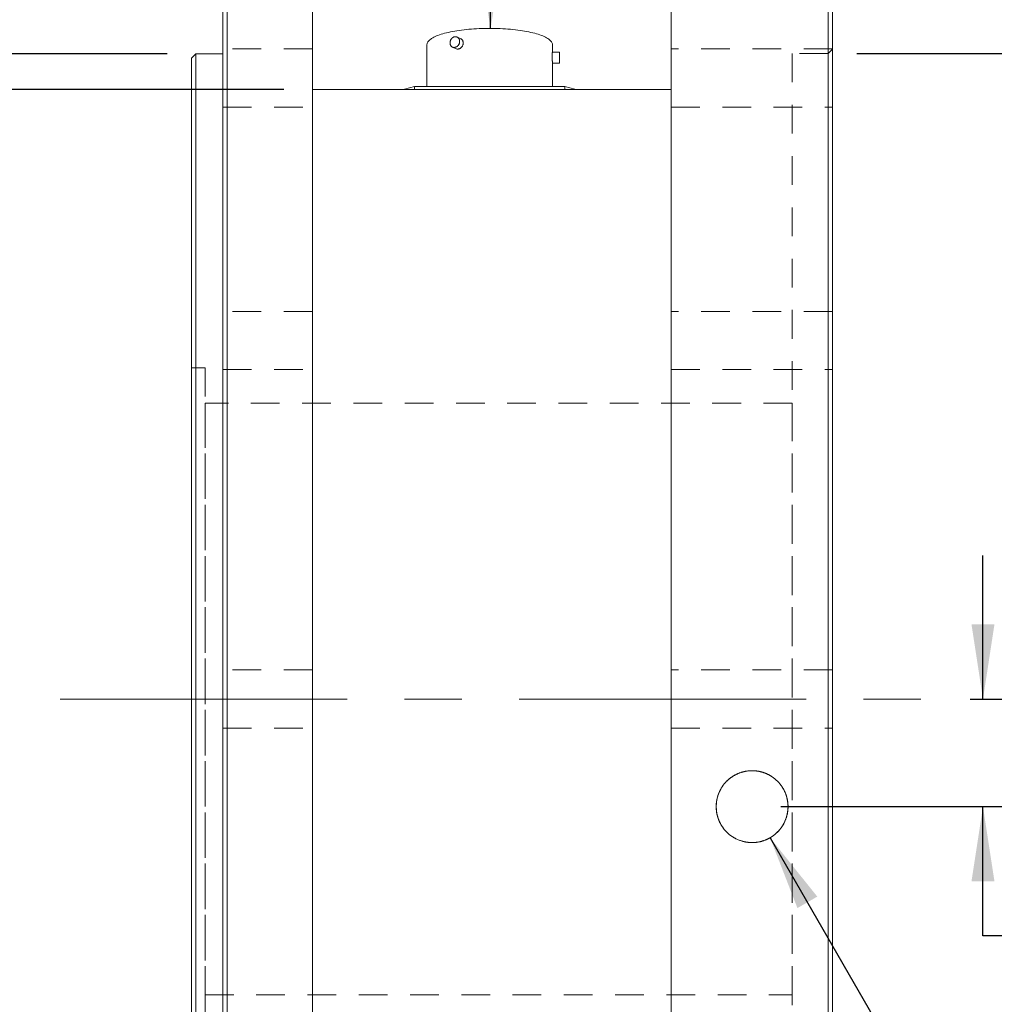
# Model space of a CAD drawing. Header units: millimetres. Extents: x 1.1 to 42.1, y 0.5 to 27.5.
# Tile 6 of 9: x 20.5 to 24.8, y 17.6 to 22. Entities that reach past the tile are written whole.
import ezdxf

# ---------------------------------------------------------------- set-up
doc = ezdxf.new("R2010")
doc.units = ezdxf.units.MM
doc.linetypes.add('CENTERX2', pattern=[2.032, 1.27, -0.254, 0.254, -0.254])
doc.linetypes.add('HIDDEN', pattern=[0.1905, 0.127, -0.0635])
doc.layers.add('FORMAT', color=7, linetype='Continuous')
doc.styles.add('SLDTEXTSTYLE5', font='TXT', dxfattribs={"width": 0.75})
doc.dimstyles.new('SLDDIMSTYLE10', dxfattribs={"dimtxt": 0.18, "dimasz": 0.3302, "dimexe": 0, "dimexo": 0.0625, "dimgap": 0, "dimtad": 0, "dimtih": 1, "dimtoh": 1, "dimdec": 0, "dimrnd": 1e-09, "dimzin": 0, "dimdsep": 46, "dimtxsty": 'Standard', "dimsah": 1, "dimcen": 0.09, "dimadec": 0, "dimazin": 0, "dimtfac": 0.3302, "dimtdec": 0, "dimtofl": 0, "dimtmove": 0, "dimatfit": 3, "dimfxl": 1, "dimfrac": 2, "dimtolj": 1, "dimtzin": 0, "dimarcsym": 0})
doc.dimstyles.new('SLDDIMSTYLE3', dxfattribs={"dimtxt": 0.3175, "dimasz": 0.3302, "dimexe": 0, "dimexo": 0.0625, "dimgap": 0.079375, "dimtad": 0, "dimtih": 1, "dimtoh": 1, "dimlfac": 4, "dimrnd": 1e-09, "dimzin": 12, "dimdsep": 46, "dimtxsty": 'SLDTEXTSTYLE5', "dimsah": 1, "dimcen": 0.09, "dimadec": 0, "dimazin": 3, "dimtfac": 1, "dimtofl": 0, "dimtmove": 0, "dimatfit": 3, "dimfxl": 1, "dimfrac": 2, "dimtolj": 1, "dimtzin": 12, "dimarcsym": 0})
doc.dimstyles.new('SLDDIMSTYLE4', dxfattribs={"dimtxt": 0.3175, "dimasz": 0.3302, "dimexe": 0, "dimexo": 0.0625, "dimgap": 0.079375, "dimtad": 0, "dimtih": 1, "dimtoh": 1, "dimlfac": 4, "dimrnd": 1e-09, "dimzin": 12, "dimdsep": 46, "dimtxsty": 'SLDTEXTSTYLE5', "dimsah": 1, "dimcen": 0.09, "dimadec": 0, "dimazin": 3, "dimtfac": 1, "dimtofl": 0, "dimtmove": 0, "dimatfit": 3, "dimfxl": 1, "dimfrac": 2, "dimtolj": 1, "dimtzin": 12, "dimarcsym": 0})
doc.dimstyles.new('SLDDIMSTYLE5', dxfattribs={"dimtxt": 0.3175, "dimasz": 0.3302, "dimexe": 0, "dimexo": 0.0625, "dimgap": 0.079375, "dimtad": 0, "dimtih": 1, "dimtoh": 1, "dimlfac": 4, "dimrnd": 1e-09, "dimzin": 12, "dimdsep": 46, "dimtxsty": 'SLDTEXTSTYLE5', "dimsah": 1, "dimcen": 0.09, "dimadec": 0, "dimazin": 3, "dimtfac": 1, "dimtmove": 0, "dimatfit": 0, "dimfxl": 1, "dimfrac": 2, "dimtolj": 1, "dimtzin": 12, "dimarcsym": 0})
doc.dimstyles.new('SLDDIMSTYLE6', dxfattribs={"dimtxt": 0.3175, "dimasz": 0.3302, "dimexe": 0, "dimexo": 0.0625, "dimgap": 0.079375, "dimtad": 0, "dimtih": 1, "dimtoh": 1, "dimdec": 4, "dimlfac": 4, "dimrnd": 1e-09, "dimzin": 4, "dimdsep": 46, "dimtxsty": 'SLDTEXTSTYLE5', "dimsah": 1, "dimcen": 0, "dimadec": 0, "dimazin": 1, "dimtfac": 1, "dimtofl": 0, "dimtmove": 0, "dimatfit": 3, "dimfxl": 1, "dimfrac": 2, "dimtolj": 1, "dimtzin": 12, "dimarcsym": 0})

# ---------------------------------------------------------------- blocks, each defined once
blk = doc.blocks.new('_D_3')
at = {"layer": 'FORMAT'}
for p, q in [((21.6713, 21.7001), (18.7449, 21.7001)), ((19.0624, 21.7001), (19.0624, 18.2711)), ((18.4805, 17.796), (18.3838, 17.796)), ((18.3838, 17.796), (18.3838, 17.292)), ((19.6443, 17.796), (19.741, 17.796)), ((19.741, 17.796), (19.741, 17.292)), ((18.3838, 17.292), (18.4805, 17.292)), ((19.741, 17.292), (19.6443, 17.292)), ((19.0624, 16.3026), (19.0624, 17.2275)), ((21.6713, 16.3026), (18.7449, 16.3026))]:
    blk.add_line(p, q, dxfattribs=at)
for points in [[(19.0624, 21.7001), (19.0116, 21.3699), (19.1132, 21.3699)], [(19.0624, 16.3026), (19.1132, 16.6328), (19.0116, 16.6328)]]:
    blk.add_solid(points, dxfattribs=at)
at = {"layer": 'FORMAT', "char_height": 0.3175, "attachment_point": 1, "style": 'SLDTEXTSTYLE5'}
for s, insert in [('%%c', (17.9598, 18.2698)), ('21.59cm', (18.4386, 18.2698)), ('8.50in', (18.4805, 17.7013))]:
    blk.add_mtext(s, dxfattribs=dict(at, insert=insert))
blk = doc.blocks.new('_D_4')
at = {"layer": 'FORMAT'}
for p, q in [((21.1545, 21.8582), (17.2795, 21.8582)), ((17.597, 21.8582), (17.597, 19.9546)), ((16.8979, 19.4796), (16.8011, 19.4796)), ((16.8011, 19.4796), (16.8011, 18.9755)), ((18.2962, 19.4796), (18.3929, 19.4796)), ((18.3929, 19.4796), (18.3929, 18.9755)), ((16.8011, 18.9755), (16.8979, 18.9755)), ((18.3929, 18.9755), (18.2962, 18.9755)), ((17.597, 16.1445), (17.597, 18.911)), ((21.1545, 16.1445), (17.2795, 16.1445))]:
    blk.add_line(p, q, dxfattribs=at)
for points in [[(17.597, 21.8582), (17.5462, 21.528), (17.6478, 21.528)], [(17.597, 16.1445), (17.6478, 16.4747), (17.5462, 16.4747)]]:
    blk.add_solid(points, dxfattribs=at)
at = {"layer": 'FORMAT', "char_height": 0.3175, "attachment_point": 1, "style": 'SLDTEXTSTYLE5'}
for s, insert in [('%%c', (16.4944, 19.9533)), ('22.85cm', (16.9732, 19.9533)), ('8.998in', (16.8979, 19.3848))]:
    blk.add_mtext(s, dxfattribs=dict(at, insert=insert))
blk = doc.blocks.new('_D_5')
at = {"layer": 'FORMAT'}
for p, q in [((21.2935, 22.4939), (15.6209, 22.4939)), ((15.9384, 22.4939), (15.9384, 21.5087)), ((15.2393, 21.0337), (15.1425, 21.0337)), ((15.1425, 21.0337), (15.1425, 20.5296)), ((16.6376, 21.0337), (16.7343, 21.0337)), ((16.7343, 21.0337), (16.7343, 20.5296)), ((15.1425, 20.5296), (15.2393, 20.5296)), ((16.7343, 20.5296), (16.6376, 20.5296)), ((15.9384, 15.5089), (15.9384, 20.4651)), ((21.2935, 15.5089), (15.6209, 15.5089))]:
    blk.add_line(p, q, dxfattribs=at)
for points in [[(15.9384, 22.4939), (15.8876, 22.1637), (15.9892, 22.1637)], [(15.9384, 15.5089), (15.9892, 15.8391), (15.8876, 15.8391)]]:
    blk.add_solid(points, dxfattribs=at)
at = {"layer": 'FORMAT', "char_height": 0.3175, "attachment_point": 1, "style": 'SLDTEXTSTYLE5'}
for s, insert in [('%%c', (14.8358, 21.5074)), ('27.94cm', (15.3146, 21.5074)), ('11.00in', (15.2393, 20.9389))]:
    blk.add_mtext(s, dxfattribs=dict(at, insert=insert))
blk = doc.blocks.new('_D_6')
at = {"layer": 'FORMAT'}
for p, q in [((24.2082, 21.8589), (29.1867, 21.8589)), ((28.8692, 21.8589), (28.8692, 20.9749)), ((28.1701, 20.4999), (28.0733, 20.4999)), ((28.0733, 20.4999), (28.0733, 19.9959)), ((29.5684, 20.4999), (29.6651, 20.4999)), ((29.6651, 20.4999), (29.6651, 19.9959)), ((28.0733, 19.9959), (28.1701, 19.9959)), ((29.6651, 19.9959), (29.5684, 19.9959)), ((28.8692, 16.1439), (28.8692, 19.4273)), ((24.2082, 16.1439), (29.1867, 16.1439))]:
    blk.add_line(p, q, dxfattribs=at)
for points in [[(28.8692, 21.8589), (28.8184, 21.5287), (28.92, 21.5287)], [(28.8692, 16.1439), (28.92, 16.4741), (28.8184, 16.4741)]]:
    blk.add_solid(points, dxfattribs=at)
at = {"layer": 'FORMAT', "char_height": 0.3175, "attachment_point": 1, "style": 'SLDTEXTSTYLE5'}
for s, insert in [('%%c', (27.7666, 20.9737)), ('22.86cm', (28.2454, 20.9737)), ('9.000in', (28.1701, 20.4051)), ('PILOT', (28.3244, 19.8366))]:
    blk.add_mtext(s, dxfattribs=dict(at, insert=insert))
blk = doc.blocks.new('_D_7')
at = {"layer": 'FORMAT'}
for p, q in [((24.7669, 19.0014), (24.7669, 19.6364)), ((24.7106, 19.0014), (25.0844, 19.0014)), ((23.8716, 18.5251), (25.0844, 18.5251)), ((24.7669, 17.9531), (24.7669, 18.5251)), ((25.4019, 17.9531), (24.7669, 17.9531))]:
    blk.add_line(p, q, dxfattribs=at)
for points in [[(24.7669, 19.0014), (24.8177, 19.3316), (24.7161, 19.3316)], [(24.7669, 18.5251), (24.7161, 18.1949), (24.8177, 18.1949)]]:
    blk.add_solid(points, dxfattribs=at)
at = {"layer": 'FORMAT', "insert": (25.4019, 18.1104), "char_height": 0.3175, "attachment_point": 1, "style": 'SLDTEXTSTYLE5'}
blk.add_mtext('1.91cm', dxfattribs=at)
blk = doc.blocks.new('SW_SYMBOL_HOLE_DEPTH')
at = {"layer": 'FORMAT', "color": 0}
for p, q in [((0, 87.5), (80, 87.5)), ((40, 87.5), (40, 7.5)), ((10, 55.5), (40, 7.5)), ((70, 55.5), (40, 7.5))]:
    blk.add_line(p, q, dxfattribs=at)
blk = doc.blocks.new('_D_8')
at = {"layer": 'FORMAT'}
for p, q in [((23.8242, 18.3874), (24.6514, 16.9545)), ((27.253, 17.5875), (27.1563, 17.5875)), ((27.1563, 17.5875), (27.1563, 17.0835)), ((28.4167, 17.5875), (28.5135, 17.5875)), ((28.5135, 17.5875), (28.5135, 17.0835)), ((27.1563, 17.0835), (27.253, 17.0835)), ((28.5135, 17.0835), (28.4167, 17.0835)), ((24.6514, 16.9545), (24.9716, 16.9545)), ((27.2278, 16.9545), (27.1311, 16.9545)), ((27.1311, 16.9545), (27.1311, 16.4505)), ((28.3915, 16.9545), (28.4883, 16.9545)), ((28.4883, 16.9545), (28.4883, 16.4505)), ((27.1311, 16.4505), (27.2278, 16.4505)), ((28.4883, 16.4505), (28.3915, 16.4505))]:
    blk.add_line(p, q, dxfattribs=at)
blk.add_solid([(23.8242, 18.3874), (23.9453, 18.076), (24.0332, 18.1268)], dxfattribs=at)
at = {"layer": 'FORMAT', "xscale": 0.0040555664, "yscale": 0.0040555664, "zscale": 0.0040555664}
blk.add_blockref('SW_SYMBOL_HOLE_DEPTH', (24.9716, 16.4896), dxfattribs=at)
at = {"layer": 'FORMAT', "char_height": 0.3175, "attachment_point": 1, "style": 'SLDTEXTSTYLE5'}
for s, insert in [('%%c', (24.9716, 17.4879)), ('1.27cm', (25.5695, 17.4928)), ('0.50in', (27.253, 17.4928)), ('1.48in', (27.2278, 16.8597)), ('3.75cm', (25.5443, 16.8597))]:
    blk.add_mtext(s, dxfattribs=dict(at, insert=insert))

msp = doc.modelspace()

# ---------------------------------------------------------------- linework, layer by layer
at = {"color": 7, "linetype": 'Continuous', "lineweight": 15}
for p, q in [((21.420517, 22.493873), (21.420517, 19.001373)), ((21.798342, 22.493873), (21.798342, 15.508873)), ((23.385842, 22.493873), (23.385842, 15.508873)), ((24.081167, 15.508873), (24.081167, 22.493873)), ((21.401467, 19.001373), (21.401467, 22.474823)), ((24.100217, 22.474823), (24.100217, 15.527923)), ((22.453779, 21.925153), (22.437906, 21.932269)), ((22.304754, 21.898899), (22.304754, 21.713149)), ((22.417892, 21.887661), (22.433765, 21.880545)), ((22.860379, 21.865077), (22.860379, 21.898899)), ((21.281452, 21.858238), (21.262402, 21.839188)), ((21.401467, 21.858238), (21.281452, 21.858238)), ((21.281452, 21.858238), (21.281452, 16.144508)), ((22.89205, 21.865077), (22.860303, 21.865077)), ((22.892129, 21.817015), (22.892129, 21.86424)), ((21.262402, 21.839188), (21.262402, 16.163558)), ((22.860379, 21.713149), (22.860379, 21.817095)), ((22.860379, 21.816183), (22.892049, 21.816183)), ((22.205377, 21.701645), (22.249827, 21.713149)), ((22.249827, 21.713149), (22.915307, 21.713149)), ((22.249827, 21.713149), (22.249827, 21.700123)), ((22.915307, 21.700123), (22.915307, 21.713149)), ((22.915307, 21.713149), (22.959757, 21.701645)), ((23.385842, 21.700123), (21.798342, 21.700123)), ((22.205377, 21.700123), (22.205377, 21.701645)), ((22.959757, 21.701645), (22.959757, 21.700123)), ((21.401467, 15.527923), (21.401467, 19.001373)), ((21.420517, 19.001373), (21.420517, 15.508873))]:
    msp.add_line(p, q, dxfattribs=at)
at = {"color": 7, "linetype": 'HIDDEN', "lineweight": 0}
for p, q in [((21.401467, 21.622098), (21.401467, 21.879908)), ((21.401467, 21.622098), (21.401467, 21.879908)), ((21.798342, 21.879908), (21.401467, 21.879908)), ((21.798342, 21.879908), (21.401467, 21.879908)), ((21.798342, 21.879908), (21.798342, 21.622098)), ((21.798342, 21.879908), (21.798342, 21.622098)), ((23.385842, 21.622098), (23.385842, 21.879908)), ((23.385842, 21.622098), (23.385842, 21.879908)), ((24.100217, 21.879908), (23.385842, 21.879908)), ((24.100217, 21.879908), (23.385842, 21.879908)), ((23.922417, 21.858873), (23.922417, 16.143873)), ((24.081167, 21.858873), (23.922417, 21.858873)), ((24.100217, 21.877923), (24.081167, 21.858873)), ((24.081167, 16.143873), (24.081167, 21.858873)), ((24.100217, 21.622098), (24.100217, 21.879908)), ((24.100217, 21.622098), (24.100217, 21.879908)), ((24.100217, 16.124823), (24.100217, 21.877923)), ((21.401467, 21.622098), (21.798342, 21.622098)), ((21.401467, 21.622098), (21.798342, 21.622098)), ((23.385842, 21.622098), (24.100217, 21.622098)), ((23.385842, 21.622098), (24.100217, 21.622098)), ((21.401467, 20.459968), (21.401467, 20.717778)), ((21.401467, 20.459968), (21.401467, 20.717778)), ((21.798342, 20.717778), (21.401467, 20.717778)), ((21.798342, 20.717778), (21.401467, 20.717778)), ((21.798342, 20.717778), (21.798342, 20.459968)), ((21.798342, 20.717778), (21.798342, 20.459968)), ((23.385842, 20.459968), (23.385842, 20.717778)), ((23.385842, 20.459968), (23.385842, 20.717778)), ((24.100217, 20.717778), (23.385842, 20.717778)), ((24.100217, 20.717778), (23.385842, 20.717778)), ((24.100217, 20.459968), (24.100217, 20.717778)), ((24.100217, 20.459968), (24.100217, 20.717778)), ((21.262402, 17.534523), (21.262402, 20.468223)), ((21.322092, 20.468223), (21.262402, 20.468223)), ((21.322092, 20.468223), (21.322092, 17.534523)), ((21.401467, 20.459968), (21.798342, 20.459968)), ((21.401467, 20.459968), (21.798342, 20.459968)), ((23.385842, 20.459968), (24.100217, 20.459968)), ((23.385842, 20.459968), (24.100217, 20.459968)), ((21.322092, 17.691685), (21.322092, 20.31106)), ((23.922417, 20.31106), (21.322092, 20.31106)), ((23.922417, 17.691685), (23.922417, 20.31106)), ((21.401467, 18.872468), (21.401467, 19.130278)), ((21.401467, 18.872468), (21.401467, 19.130278)), ((21.798342, 19.130278), (21.401467, 19.130278)), ((21.798342, 19.130278), (21.401467, 19.130278)), ((21.798342, 19.130278), (21.798342, 18.872468)), ((21.798342, 19.130278), (21.798342, 18.872468)), ((23.385842, 18.872468), (23.385842, 19.130278)), ((23.385842, 18.872468), (23.385842, 19.130278)), ((24.100217, 19.130278), (23.385842, 19.130278)), ((24.100217, 19.130278), (23.385842, 19.130278)), ((24.100217, 18.872468), (24.100217, 19.130278)), ((24.100217, 18.872468), (24.100217, 19.130278)), ((21.401467, 18.872468), (21.798342, 18.872468)), ((21.401467, 18.872468), (21.798342, 18.872468)), ((23.385842, 18.872468), (24.100217, 18.872468)), ((23.385842, 18.872468), (24.100217, 18.872468)), ((21.322092, 17.691685), (23.922417, 17.691685))]:
    msp.add_line(p, q, dxfattribs=at)
at = {"color": 7, "linetype": 'Continuous', "lineweight": 15, "flags": 128}
for points in [[(22.304754, 21.898899), (22.30477, 21.899657), (22.30514, 21.902687), (22.306004, 21.905711), (22.307359, 21.908722), (22.309204, 21.911716), (22.311535, 21.914688), (22.314347, 21.917631), (22.317637, 21.920541), (22.321397, 21.923412), (22.325622, 21.92624), (22.330304, 21.929019), (22.335434, 21.931745), (22.341004, 21.934412), (22.347003, 21.937016), (22.353421, 21.939553), (22.360246, 21.942017), (22.367467, 21.944404), (22.37507, 21.946711), (22.383042, 21.948932), (22.391369, 21.951064), (22.400036, 21.953104), (22.409027, 21.955048), (22.418326, 21.956891), (22.427918, 21.958632), (22.437785, 21.960266), (22.447909, 21.961791), (22.458273, 21.963204), (22.468857, 21.964503), (22.479644, 21.965686), (22.490614, 21.966749), (22.501747, 21.967692), (22.513024, 21.968513), (22.524425, 21.96921), (22.535928, 21.969782), (22.547515, 21.970228), (22.559164, 21.970547), (22.570855, 21.970738), (22.582567, 21.970802)], [(22.582567, 21.970802), (22.594278, 21.970738), (22.605969, 21.970547), (22.617618, 21.970228), (22.629205, 21.969782), (22.640709, 21.96921), (22.65211, 21.968513), (22.663387, 21.967692), (22.67452, 21.966749), (22.68549, 21.965686), (22.696276, 21.964503), (22.706861, 21.963204), (22.717225, 21.961791), (22.727349, 21.960266), (22.737216, 21.958632), (22.746807, 21.956891), (22.756107, 21.955048), (22.765098, 21.953104), (22.773765, 21.951064), (22.782092, 21.948932), (22.790064, 21.946711), (22.797667, 21.944404), (22.804887, 21.942017), (22.811713, 21.939553), (22.818131, 21.937016), (22.82413, 21.934412), (22.8297, 21.931745), (22.83483, 21.929019), (22.839512, 21.92624), (22.843736, 21.923412), (22.847497, 21.920541), (22.850786, 21.917631), (22.853599, 21.914688), (22.85593, 21.911716), (22.857774, 21.908722), (22.85913, 21.905711), (22.859994, 21.902687), (22.860364, 21.899657), (22.860379, 21.898899)], [(22.892129, 21.86424), (22.892089, 21.865024), (22.891972, 21.864867), (22.891798, 21.863785), (22.891592, 21.861808), (22.891386, 21.859026), (22.89121, 21.855527), (22.891093, 21.851464), (22.891052, 21.846978), (22.891093, 21.842248), (22.891209, 21.837463), (22.891384, 21.83279), (22.89159, 21.828431), (22.891796, 21.82453), (22.891971, 21.821255), (22.892088, 21.818716), (22.892129, 21.817015), (22.892129, 21.817015)]]:
    msp.add_lwpolyline(points, dxfattribs=at)
at = {"color": 7, "linetype": 'HIDDEN', "lineweight": 0}
msp.add_circle((23.744617, 18.525123), 0.159068, dxfattribs=at)
msp.add_circle((23.744617, 18.525123), 0.159068, dxfattribs=at)
at = {"color": 7, "linetype": 'Continuous', "lineweight": 15}
for points, knots in [([(22.407152, 21.906611), (22.407152, 21.905994), (22.407205, 21.904457), (22.407567, 21.901459), (22.408372, 21.898476), (22.409506, 21.895885), (22.410527, 21.894074), (22.411714, 21.892418), (22.413059, 21.890934), (22.414547, 21.88963), (22.416165, 21.888517), (22.417902, 21.887613), (22.419742, 21.886922), (22.421667, 21.886445), (22.42366, 21.886191), (22.425703, 21.886168), (22.427778, 21.886366), (22.429862, 21.886784), (22.431935, 21.887427), (22.43398, 21.888283), (22.436636, 21.88969), (22.439155, 21.8915), (22.441448, 21.893641), (22.443044, 21.895403), (22.444492, 21.897307), (22.44621, 21.900003), (22.447589, 21.902914), (22.448566, 21.905945), (22.4491, 21.908262), (22.449424, 21.910596), (22.449515, 21.912594), (22.449475, 21.914135), (22.449363, 21.915665), (22.449107, 21.917493), (22.448576, 21.91968), (22.447841, 21.921775), (22.446913, 21.923761), (22.445799, 21.925613), (22.444508, 21.927313), (22.443059, 21.928849), (22.441469, 21.930203), (22.439748, 21.931358), (22.437917, 21.932306), (22.435359, 21.933284), (22.432648, 21.933806), (22.429887, 21.933862), (22.427803, 21.933673), (22.42573, 21.933246), (22.423009, 21.932375), (22.420376, 21.931061), (22.417925, 21.929339), (22.416186, 21.927861), (22.414564, 21.92621), (22.413077, 21.924399), (22.411731, 21.922448), (22.410539, 21.92038), (22.409516, 21.91821), (22.408667, 21.915962), (22.407995, 21.913656), (22.40751, 21.911312), (22.407267, 21.909348), (22.407169, 21.907779), (22.407152, 21.906999), (22.407152, 21.906611)], [0, 0, 0, 0, 0.01247727, 0.03125848, 0.06243628, 0.07807983, 0.09373439, 0.10932678, 0.12494218, 0.14060102, 0.1562274, 0.17181073, 0.18745911, 0.20310823, 0.21869205, 0.23431613, 0.24997469, 0.26559104, 0.28118164, 0.29683555, 0.31248022, 0.34365855, 0.35931662, 0.37492198, 0.39052312, 0.40617978, 0.43735735, 0.45299825, 0.46865245, 0.48424557, 0.49985731, 0.50880657, 0.51552033, 0.53114886, 0.54673225, 0.56238075, 0.57803218, 0.59361886, 0.60924296, 0.62490224, 0.64052079, 0.65610983, 0.67176231, 0.6874069, 0.7185803, 0.73423773, 0.74984459, 0.76544271, 0.78109912, 0.8122804, 0.82792152, 0.84357764, 0.85917391, 0.87478515, 0.89044362, 0.90607346, 0.92165515, 0.93730146, 0.95295239, 0.96856574, 0.98428465, 0.99214819, 1, 1, 1, 1]), ([(22.433795, 21.880606), (22.434053, 21.880468), (22.435295, 21.879804), (22.437819, 21.879242), (22.441268, 21.878957), (22.444845, 21.879397), (22.448418, 21.880465), (22.451886, 21.882174), (22.455148, 21.884449), (22.458093, 21.887249), (22.46064, 21.89047), (22.4627, 21.894043), (22.464218, 21.897853), (22.465182, 21.901821), (22.465307, 21.904476), (22.46537, 21.905804)], [0, 0, 0, 0, 0.02133601, 0.10278436, 0.18422327, 0.26590191, 0.34757173, 0.4294564, 0.51133506, 0.59307739, 0.67481107, 0.75611021, 0.83739717, 0.91870169, 1, 1, 1, 1]), ([(22.46537, 21.905804), (22.465268, 21.907539), (22.465089, 21.910597), (22.463788, 21.914651), (22.462089, 21.918), (22.459849, 21.920925), (22.457146, 21.923276), (22.45507, 21.924676), (22.453866, 21.925093), (22.453769, 21.925127)], [0, 0, 0, 0, 0.20526109, 0.36169887, 0.51814889, 0.67436264, 0.83058281, 0.98627746, 1, 1, 1, 1]), ([(22.860303, 21.865015), (22.860279, 21.865001), (22.860224, 21.86497), (22.860082, 21.864117), (22.859906, 21.862586), (22.859722, 21.860441), (22.859551, 21.857713), (22.859414, 21.85454), (22.859324, 21.850936), (22.859291, 21.847076), (22.859322, 21.842989), (22.859409, 21.838868), (22.859547, 21.83476), (22.859716, 21.830854), (22.859901, 21.8272), (22.860077, 21.823961), (22.860228, 21.821167), (22.860331, 21.818977), (22.860381, 21.817597), (22.860374, 21.8172), (22.860372, 21.817095)], [0, 0, 0, 0, 0.04392669, 0.10339667, 0.16111479, 0.2204927, 0.27801897, 0.33718998, 0.39470475, 0.45387737, 0.5115818, 0.57096306, 0.62875782, 0.68822763, 0.7458832, 0.80518953, 0.86252252, 0.92148501, 0.97905356, 1, 1, 1, 1]), ([(22.892129, 21.817015), (22.892125, 21.816639), (22.89212, 21.816137), (22.892063, 21.816258), (22.892049, 21.816289)], [0, 0, 0, 0, 0.74788992, 1, 1, 1, 1]), ([(23.744617, 18.366055), (23.755179, 18.366055), (23.76556, 18.367097), (23.780871, 18.370154), (23.785931, 18.371425), (23.795962, 18.374479), (23.80094, 18.376269), (23.815405, 18.382292), (23.824546, 18.387202), (23.841835, 18.398792), (23.849989, 18.405514), (23.864598, 18.420175), (23.871155, 18.428172), (23.882736, 18.445533), (23.887622, 18.454709), (23.89354, 18.46899), (23.895283, 18.473848), (23.8983, 18.483761), (23.899579, 18.488845), (23.902635, 18.504132), (23.903658, 18.514393), (23.90371, 18.535052), (23.902707, 18.545554), (23.898721, 18.565889), (23.895758, 18.57579), (23.88984, 18.590237), (23.887605, 18.595009), (23.882714, 18.604235), (23.880057, 18.608701), (23.871463, 18.621663), (23.86491, 18.62973), (23.850086, 18.644661), (23.842032, 18.651301), (23.829093, 18.660005), (23.824633, 18.662699), (23.815411, 18.667664), (23.810627, 18.669942), (23.79612, 18.675986), (23.786165, 18.679023), (23.765692, 18.683133), (23.755099, 18.684187), (23.734239, 18.684194), (23.723871, 18.683181), (23.708413, 18.680105), (23.70328, 18.678814), (23.693273, 18.675767), (23.683467, 18.672243), (23.674058, 18.66778), (23.664849, 18.662843), (23.660322, 18.66012), (23.647245, 18.651342), (23.639227, 18.64472), (23.624553, 18.629981), (23.617847, 18.621766), (23.60634, 18.604433), (23.60148, 18.595285), (23.595535, 18.580838), (23.593774, 18.575876), (23.590776, 18.565898), (23.589532, 18.560868), (23.586543, 18.545659), (23.585535, 18.535361), (23.585564, 18.514442), (23.5866, 18.504162), (23.58962, 18.488998), (23.590873, 18.483987), (23.593881, 18.474052), (23.595647, 18.469112), (23.601594, 18.454734), (23.606444, 18.445638), (23.617901, 18.428415), (23.624578, 18.42024), (23.639189, 18.405563), (23.647164, 18.398971), (23.660158, 18.390229), (23.664678, 18.387502), (23.673872, 18.382558), (23.678566, 18.380324), (23.692939, 18.374326), (23.702934, 18.371252), (23.723606, 18.367097), (23.734055, 18.366055), (23.744617, 18.366055)], [0, 0, 0, 0, 0.03125, 0.03125, 0.046875, 0.046875, 0.0625, 0.0625, 0.09375, 0.09375, 0.125, 0.125, 0.15625, 0.15625, 0.1875, 0.1875, 0.203125, 0.203125, 0.21875, 0.21875, 0.25, 0.25, 0.28125, 0.28125, 0.3125, 0.3125, 0.328125, 0.328125, 0.34375, 0.34375, 0.375, 0.375, 0.40625, 0.40625, 0.421875, 0.421875, 0.4375, 0.4375, 0.46875, 0.46875, 0.5, 0.5, 0.53125, 0.53125, 0.546875, 0.546875, 0.5625, 0.578125, 0.578125, 0.59375, 0.59375, 0.625, 0.625, 0.65625, 0.65625, 0.6875, 0.6875, 0.703125, 0.703125, 0.71875, 0.71875, 0.75, 0.75, 0.78125, 0.78125, 0.796875, 0.796875, 0.8125, 0.8125, 0.84375, 0.84375, 0.875, 0.875, 0.90625, 0.90625, 0.921875, 0.921875, 0.9375, 0.9375, 0.96875, 0.96875, 1, 1, 1, 1])]:
    msp.add_open_spline(points, degree=3, knots=knots, dxfattribs=at)
at = {"color": 7, "linetype": 'HIDDEN', "lineweight": 0}
msp.add_open_spline([(23.744617, 18.68419), (23.755178, 18.68419), (23.76556, 18.683149), (23.780878, 18.68009), (23.78594, 18.678818), (23.795978, 18.675761), (23.800963, 18.673968), (23.815456, 18.66793), (23.824616, 18.663005), (23.841944, 18.651372), (23.85013, 18.644611), (23.864785, 18.629861), (23.871355, 18.621816), (23.880046, 18.608723), (23.882733, 18.604202), (23.887603, 18.595011), (23.892, 18.585628), (23.895463, 18.575865), (23.898454, 18.565911), (23.899717, 18.560809), (23.902722, 18.545467), (23.903702, 18.535186), (23.903667, 18.514521), (23.902619, 18.504038), (23.898562, 18.483766), (23.89557, 18.473907), (23.889626, 18.459535), (23.887386, 18.454791), (23.882492, 18.445625), (23.879836, 18.441189), (23.871252, 18.428312), (23.864716, 18.420297), (23.849939, 18.405459), (23.841909, 18.398853), (23.829012, 18.39019), (23.824566, 18.387508), (23.815372, 18.382562), (23.810598, 18.380291), (23.796108, 18.374256), (23.786164, 18.371223), (23.765716, 18.367116), (23.75512, 18.36606), (23.734252, 18.366051), (23.723887, 18.367063), (23.708443, 18.370134), (23.70331, 18.371423), (23.693308, 18.374467), (23.683512, 18.377985), (23.674119, 18.382435), (23.66493, 18.387356), (23.660414, 18.390068), (23.647373, 18.398807), (23.639379, 18.405395), (23.624744, 18.42005), (23.618056, 18.428211), (23.606564, 18.445429), (23.601699, 18.454521), (23.595731, 18.468888), (23.593959, 18.473825), (23.590934, 18.483758), (23.589674, 18.488768), (23.586631, 18.503926), (23.585581, 18.514201), (23.585519, 18.535107), (23.586512, 18.54542), (23.589476, 18.560625), (23.590711, 18.565652), (23.593689, 18.575624), (23.595442, 18.58059), (23.601369, 18.595059), (23.606214, 18.604212), (23.617677, 18.621542), (23.624372, 18.629774), (23.639031, 18.644548), (23.647032, 18.651176), (23.660063, 18.659958), (23.664595, 18.662696), (23.673811, 18.667658), (23.678516, 18.669899), (23.692916, 18.675913), (23.702931, 18.678993), (23.723607, 18.683149), (23.734056, 18.68419), (23.744617, 18.68419)], degree=3, knots=[0, 0, 0, 0, 0.03125, 0.03125, 0.046875, 0.046875, 0.0625, 0.0625, 0.09375, 0.09375, 0.125, 0.125, 0.15625, 0.15625, 0.171875, 0.171875, 0.1875, 0.203125, 0.203125, 0.21875, 0.21875, 0.25, 0.25, 0.28125, 0.28125, 0.3125, 0.3125, 0.328125, 0.328125, 0.34375, 0.34375, 0.375, 0.375, 0.40625, 0.40625, 0.421875, 0.421875, 0.4375, 0.4375, 0.46875, 0.46875, 0.5, 0.5, 0.53125, 0.53125, 0.546875, 0.546875, 0.5625, 0.578125, 0.578125, 0.59375, 0.59375, 0.625, 0.625, 0.65625, 0.65625, 0.6875, 0.6875, 0.703125, 0.703125, 0.71875, 0.71875, 0.75, 0.75, 0.78125, 0.78125, 0.796875, 0.796875, 0.8125, 0.8125, 0.84375, 0.84375, 0.875, 0.875, 0.90625, 0.90625, 0.921875, 0.921875, 0.9375, 0.9375, 0.96875, 0.96875, 1, 1, 1, 1], dxfattribs=at)
at = {"layer": 'FORMAT', "linetype": 'CENTERX2', "lineweight": 0}
msp.add_line((20.681319, 19.001373), (24.58364, 19.001373), dxfattribs=at)

# ---------------------------------------------------------------- dimensions: what is measured, and where the dimension line sits
at = {"layer": 'FORMAT'}
for base, p1, p2, text, dimstyle, picture, middle in [((15.938432, 15.508873), (21.420517, 22.493873), (21.420517, 15.508873), '%%c<>', 'SLDDIMSTYLE3', '_D_5', (15.938432, 20.986919)), ((17.597036, 16.144508), (21.281452, 21.858238), (21.281452, 16.144508), '%%c<>', 'SLDDIMSTYLE4', '_D_4', (17.597036, 19.432809)), ((28.869233, 21.858873), (24.081167, 16.143873), (24.081167, 21.858873), '%%c<>\\PPILOT', 'SLDDIMSTYLE4', '_D_6', (28.869233, 20.20114)), ((19.062402, 16.302623), (21.798342, 21.700123), (21.798342, 16.302623), '%%c<>', 'SLDDIMSTYLE3', '_D_3', (19.062402, 17.749286))]:
    dim = msp.add_linear_dim(base=base, p1=p1, p2=p2, angle=90, text=text, dimstyle=dimstyle, dxfattribs=at)
    dim.commit()
    dim.dimension.update_dxf_attribs({"geometry": picture, "text_midpoint": middle, "dimtype": 160})
dim = msp.add_linear_dim(base=(24.7669006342, 18.525122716), p1=(24.583640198, 19.001372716), p2=(23.7446168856, 18.525122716), angle=90, dimstyle='SLDDIMSTYLE5', dxfattribs=at)
dim.commit()
dim.dimension.update_dxf_attribs({"geometry": '_D_7', "text_midpoint": (24.7669006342, 17.9531225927), "dimtype": 160})
dim = msp.add_diameter_dim_2p(p1=(23.665083, 18.662879), p2=(23.824151, 18.387366), text='<>\\P{\\fGDT;x} 3.75cm[1.48in]', dimstyle='SLDDIMSTYLE6', dxfattribs=at)
dim.commit()
dim.dimension.update_dxf_attribs({"geometry": '_D_8', "text_midpoint": (26.790899, 17.018982), "dimtype": 163})

# ---------------------------------------------------------------- leaders
msp.add_leader([(22.586634, 21.970795), (22.580578, 23.358582), (21.945578, 23.358582)], dimstyle='SLDDIMSTYLE10', dxfattribs=at)

doc.saveas('drawing.dxf')
